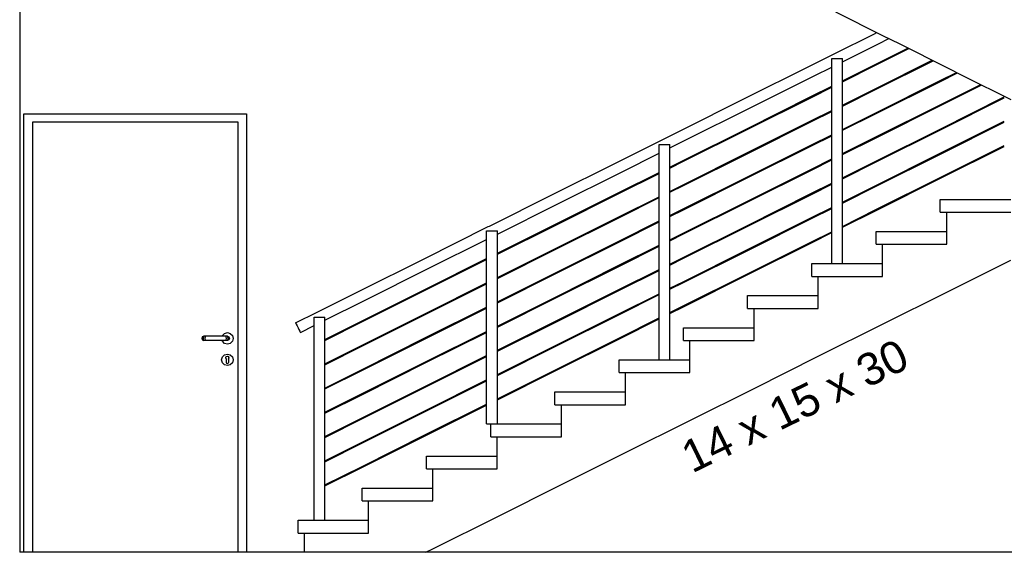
# Model space of a CAD drawing. Header units: millimetres. Extents: x -175445 to -20415, y -559200 to 231527.
# Tile 43 of 256: x -67229 to -62630, y -310221 to -307731. Entities that reach past the tile are written whole.
import ezdxf

# ---------------------------------------------------------------- set-up
doc = ezdxf.new("R2010")
doc.units = ezdxf.units.MM
doc.header["$MEASUREMENT"] = 0
for name, color, linetype in [('Linia', 7, 'Continuous'), ('Polilinia', 7, 'Continuous'), ('Tekst', 7, 'Continuous')]:
    doc.layers.add(name, color=color, linetype=linetype)
doc.styles.add('Times new roman', font='txt')

msp = doc.modelspace()

# ---------------------------------------------------------------- linework, layer by layer
at = {"layer": 'Linia'}
for p, q in [((-67228.87, -306321.225), (-67228.87, -310221.225)), ((-63422.051, -307889.865), (-63240.051, -307798.865)), ((-63240.051, -307798.865), (-63225.426, -307791.553)), ((-63385.87, -307927.676), (-63217.69, -307843.586)), ((-63217.69, -307843.586), (-63169.524, -307819.503)), ((-63540.051, -307948.865), (-63422.051, -307889.865)), ((-63229.765, -307939.437), (-63079.711, -307864.41)), ((-63227.976, -307943.014), (-63075.239, -307866.646)), ((-63840.051, -308098.865), (-63540.051, -307948.865)), ((-63435.87, -307912.225), (-63385.87, -307912.225)), ((-63435.87, -308871.225), (-63435.87, -307912.225)), ((-63385.87, -308871.225), (-63385.87, -307912.225)), ((-63385.87, -308017.489), (-63229.765, -307939.437)), ((-63385.87, -308021.962), (-63227.976, -307943.014)), ((-63229.765, -308052.77), (-62966.378, -307921.077)), ((-63227.976, -308056.348), (-62961.906, -307923.313)), ((-63817.69, -308143.586), (-63517.69, -307993.586)), ((-63517.69, -307993.586), (-63435.87, -307952.676)), ((-62929.765, -308016.103), (-62853.045, -307977.743)), ((-62927.976, -308019.681), (-62848.573, -307979.979)), ((-63229.765, -308166.103), (-62929.765, -308016.103)), ((-63227.976, -308169.681), (-62927.976, -308019.681)), ((-62929.765, -308129.437), (-62739.711, -308034.41)), ((-62927.976, -308133.014), (-62735.239, -308036.646)), ((-63529.765, -308089.437), (-63435.87, -308042.489)), ((-63527.976, -308093.014), (-63435.87, -308046.962)), ((-63385.87, -308130.823), (-63229.765, -308052.77)), ((-63385.87, -308135.295), (-63227.976, -308056.348)), ((-64140.051, -308248.865), (-63840.051, -308098.865)), ((-63829.765, -308239.437), (-63529.765, -308089.437)), ((-63827.976, -308243.014), (-63527.976, -308093.014)), ((-63229.765, -308279.437), (-62929.765, -308129.437)), ((-62929.765, -308242.77), (-62629.87, -308092.823)), ((-62927.976, -308246.348), (-62629.87, -308097.295)), ((-67208.87, -308211.225), (-67208.87, -308171.225)), ((-67208.87, -308171.225), (-66168.87, -308171.225)), ((-66168.87, -308171.225), (-66168.87, -308211.225)), ((-64117.69, -308293.586), (-63817.69, -308143.586)), ((-63529.765, -308202.77), (-63435.87, -308155.823)), ((-63527.976, -308206.348), (-63435.87, -308160.295)), ((-63385.87, -308244.156), (-63229.765, -308166.103)), ((-63385.87, -308248.628), (-63227.976, -308169.681)), ((-63227.976, -308283.014), (-62927.976, -308133.014)), ((-67208.87, -310221.225), (-67208.87, -308211.225)), ((-67168.87, -308211.225), (-67168.87, -310221.225)), ((-66208.87, -308211.225), (-67168.87, -308211.225)), ((-66208.87, -310221.225), (-66208.87, -308211.225)), ((-66168.87, -308211.225), (-66168.87, -310221.225)), ((-63829.765, -308352.77), (-63529.765, -308202.77)), ((-63827.976, -308356.348), (-63527.976, -308206.348)), ((-62929.765, -308356.103), (-62629.87, -308206.156)), ((-62927.976, -308359.681), (-62629.87, -308210.628)), ((-64228.051, -308292.865), (-64140.051, -308248.865)), ((-64129.765, -308389.437), (-63829.765, -308239.437)), ((-64127.976, -308393.014), (-63827.976, -308243.014)), ((-63529.765, -308316.103), (-63435.87, -308269.156)), ((-63229.765, -308392.77), (-62929.765, -308242.77)), ((-63227.976, -308396.348), (-62927.976, -308246.348)), ((-64440.051, -308398.865), (-64228.051, -308292.865)), ((-64241.87, -308315.225), (-64191.87, -308315.225)), ((-64241.87, -309321.225), (-64241.87, -308315.225)), ((-64191.87, -308330.676), (-64117.69, -308293.586)), ((-64191.87, -309321.225), (-64191.87, -308315.225)), ((-63829.765, -308466.103), (-63529.765, -308316.103)), ((-63527.976, -308319.681), (-63435.87, -308273.628)), ((-63385.87, -308357.489), (-63229.765, -308279.437)), ((-63385.87, -308361.962), (-63227.976, -308283.014)), ((-64417.69, -308443.586), (-64241.87, -308355.676)), ((-64129.765, -308502.77), (-63829.765, -308352.77)), ((-64127.976, -308506.348), (-63827.976, -308356.348)), ((-63827.976, -308469.681), (-63527.976, -308319.681)), ((-63229.765, -308506.103), (-62929.765, -308356.103)), ((-63227.976, -308509.681), (-62927.976, -308359.681)), ((-62929.765, -308469.437), (-62629.87, -308319.489)), ((-62927.976, -308473.014), (-62629.87, -308323.962)), ((-64740.051, -308548.865), (-64440.051, -308398.865)), ((-64191.87, -308420.489), (-64129.765, -308389.437)), ((-64191.87, -308424.962), (-64127.976, -308393.014)), ((-63529.765, -308429.437), (-63435.87, -308382.489)), ((-63527.976, -308433.014), (-63435.87, -308386.962)), ((-63385.87, -308470.823), (-63229.765, -308392.77)), ((-63385.87, -308475.295), (-63227.976, -308396.348)), ((-64717.69, -308593.586), (-64417.69, -308443.586)), ((-64429.765, -308539.437), (-64241.87, -308445.489)), ((-64427.976, -308543.014), (-64241.87, -308449.962)), ((-63829.765, -308579.437), (-63529.765, -308429.437)), ((-63827.976, -308583.014), (-63527.976, -308433.014)), ((-64129.765, -308616.103), (-63829.765, -308466.103)), ((-64127.976, -308619.681), (-63827.976, -308469.681)), ((-63529.765, -308542.77), (-63435.87, -308495.823)), ((-63527.976, -308546.348), (-63435.87, -308500.295)), ((-63229.765, -308619.437), (-62929.765, -308469.437)), ((-63227.976, -308623.014), (-62927.976, -308473.014)), ((-64729.765, -308689.437), (-64429.765, -308539.437)), ((-64727.976, -308693.014), (-64427.976, -308543.014)), ((-64191.87, -308533.823), (-64129.765, -308502.77)), ((-64191.87, -308538.295), (-64127.976, -308506.348)), ((-63829.765, -308692.77), (-63529.765, -308542.77)), ((-63827.976, -308696.348), (-63527.976, -308546.348)), ((-63385.87, -308584.156), (-63229.765, -308506.103)), ((-63385.87, -308588.628), (-63227.976, -308509.681)), ((-65034.051, -308695.865), (-64740.051, -308548.865)), ((-64429.765, -308652.77), (-64241.87, -308558.823)), ((-64427.976, -308656.348), (-64241.87, -308563.295)), ((-64129.765, -308729.437), (-63829.765, -308579.437)), ((-64127.976, -308733.014), (-63827.976, -308583.014)), ((-62928.87, -308571.225), (-62598.87, -308571.225)), ((-62928.87, -308631.225), (-62928.87, -308571.225)), ((-64997.87, -308733.676), (-64717.69, -308593.586)), ((-64191.87, -308647.156), (-64129.765, -308616.103)), ((-64191.87, -308651.628), (-64127.976, -308619.681)), ((-63529.765, -308656.103), (-63435.87, -308609.156)), ((-63527.976, -308659.681), (-63435.87, -308613.628)), ((-63385.87, -308697.489), (-63229.765, -308619.437)), ((-63385.87, -308701.962), (-63227.976, -308623.014)), ((-62928.87, -308631.225), (-62898.87, -308631.225)), ((-62898.87, -308781.225), (-62898.87, -308631.225)), ((-62898.87, -308631.225), (-62598.87, -308631.225)), ((-64729.765, -308802.77), (-64429.765, -308652.77)), ((-64727.976, -308806.348), (-64427.976, -308656.348)), ((-64429.765, -308766.103), (-64241.87, -308672.156)), ((-64427.976, -308769.681), (-64241.87, -308676.628)), ((-63829.765, -308806.103), (-63529.765, -308656.103)), ((-63827.976, -308809.681), (-63527.976, -308659.681)), ((-65340.051, -308848.865), (-65040.051, -308698.865)), ((-65047.87, -308718.225), (-64997.87, -308718.225)), ((-65047.87, -309621.225), (-65047.87, -308718.225)), ((-65040.051, -308698.865), (-65034.051, -308695.865)), ((-64997.87, -308823.489), (-64729.765, -308689.437)), ((-64997.87, -308827.962), (-64727.976, -308693.014)), ((-64997.87, -309621.225), (-64997.87, -308718.225)), ((-64191.87, -308760.489), (-64129.765, -308729.437)), ((-64129.765, -308842.77), (-63829.765, -308692.77)), ((-64127.976, -308846.348), (-63827.976, -308696.348)), ((-63529.765, -308769.437), (-63435.87, -308722.489)), ((-63527.976, -308773.014), (-63435.87, -308726.962)), ((-63228.87, -308721.225), (-62898.87, -308721.225)), ((-63228.87, -308781.225), (-63228.87, -308721.225)), ((-65317.69, -308893.586), (-65047.87, -308758.676)), ((-64729.765, -308916.103), (-64429.765, -308766.103)), ((-64727.976, -308919.681), (-64427.976, -308769.681)), ((-64191.87, -308764.962), (-64127.976, -308733.014)), ((-63829.765, -308919.437), (-63529.765, -308769.437)), ((-63827.976, -308923.014), (-63527.976, -308773.014)), ((-64997.87, -308936.823), (-64729.765, -308802.77)), ((-64997.87, -308941.295), (-64727.976, -308806.348)), ((-64429.765, -308879.437), (-64241.87, -308785.489)), ((-64427.976, -308883.014), (-64241.87, -308789.962)), ((-64129.765, -308956.103), (-63829.765, -308806.103)), ((-64127.976, -308959.681), (-63827.976, -308809.681)), ((-63228.87, -308781.225), (-63198.87, -308781.225)), ((-63198.87, -308931.225), (-63198.87, -308781.225)), ((-63198.87, -308781.225), (-62898.87, -308781.225)), ((-65640.051, -308998.865), (-65340.051, -308848.865)), ((-65329.765, -308989.437), (-65047.87, -308848.489)), ((-65327.976, -308993.014), (-65047.87, -308852.962)), ((-64191.87, -308873.823), (-64129.765, -308842.77)), ((-64191.87, -308878.295), (-64127.976, -308846.348)), ((-62898.87, -309004.835), (-62598.87, -308854.835)), ((-65617.69, -309043.586), (-65317.69, -308893.586)), ((-64729.765, -309029.437), (-64429.765, -308879.437)), ((-64727.976, -309033.014), (-64427.976, -308883.014)), ((-64429.765, -308992.77), (-64241.87, -308898.823)), ((-64427.976, -308996.348), (-64241.87, -308903.295)), ((-63528.87, -308871.225), (-63435.87, -308871.225)), ((-63528.87, -308931.225), (-63528.87, -308871.225)), ((-63435.87, -308871.225), (-63385.87, -308871.225)), ((-63385.87, -308871.225), (-63198.87, -308871.225)), ((-64997.87, -309050.156), (-64729.765, -308916.103)), ((-64997.87, -309054.628), (-64727.976, -308919.681)), ((-64191.87, -308987.156), (-64129.765, -308956.103)), ((-64191.87, -308991.628), (-64127.976, -308959.681)), ((-64129.765, -309069.437), (-63829.765, -308919.437)), ((-64127.976, -309073.014), (-63827.976, -308923.014)), ((-63528.87, -308931.225), (-63498.87, -308931.225)), ((-63498.87, -309081.225), (-63498.87, -308931.225)), ((-63498.87, -308931.225), (-63198.87, -308931.225)), ((-65840.051, -309098.865), (-65640.051, -308998.865)), ((-65629.765, -309139.437), (-65329.765, -308989.437)), ((-65627.976, -309143.014), (-65327.976, -308993.014)), ((-65329.765, -309102.77), (-65047.87, -308961.823)), ((-65327.976, -309106.348), (-65047.87, -308966.295)), ((-64729.765, -309142.77), (-64429.765, -308992.77)), ((-64727.976, -309146.348), (-64427.976, -308996.348)), ((-63198.87, -309154.835), (-62898.87, -309004.835)), ((-65803.87, -309136.676), (-65617.69, -309043.586)), ((-64997.87, -309163.489), (-64729.765, -309029.437)), ((-64997.87, -309167.962), (-64727.976, -309033.014)), ((-64429.765, -309106.103), (-64241.87, -309012.156)), ((-64427.976, -309109.681), (-64241.87, -309016.628)), ((-63828.87, -309021.225), (-63498.87, -309021.225)), ((-63828.87, -309081.225), (-63828.87, -309021.225)), ((-65329.765, -309216.103), (-65047.87, -309075.156)), ((-65327.976, -309219.681), (-65047.87, -309079.628)), ((-64191.87, -309100.489), (-64129.765, -309069.437)), ((-64191.87, -309104.962), (-64127.976, -309073.014)), ((-63828.87, -309081.225), (-63798.87, -309081.225)), ((-63798.87, -309231.225), (-63798.87, -309081.225)), ((-63798.87, -309081.225), (-63498.87, -309081.225)), ((-65940.051, -309148.865), (-65840.051, -309098.865)), ((-65853.87, -309121.225), (-65803.87, -309121.225)), ((-65853.87, -310071.225), (-65853.87, -309121.225)), ((-65803.87, -310071.225), (-65803.87, -309121.225)), ((-65803.87, -309226.489), (-65629.765, -309139.437)), ((-65803.87, -309230.962), (-65627.976, -309143.014)), ((-65629.765, -309252.77), (-65329.765, -309102.77)), ((-65627.976, -309256.348), (-65327.976, -309106.348)), ((-64997.87, -309276.823), (-64729.765, -309142.77)), ((-64729.765, -309256.103), (-64429.765, -309106.103)), ((-64727.976, -309259.681), (-64427.976, -309109.681)), ((-64429.765, -309219.437), (-64241.87, -309125.489)), ((-64427.976, -309223.014), (-64241.87, -309129.962)), ((-65940.051, -309148.865), (-65939.2, -309150.567)), ((-65939.2, -309150.567), (-65936.776, -309155.414)), ((-65936.776, -309155.414), (-65933.149, -309162.668)), ((-65933.149, -309162.668), (-65928.87, -309171.225)), ((-65928.87, -309171.225), (-65924.592, -309179.783)), ((-65924.592, -309179.783), (-65920.965, -309187.037)), ((-65920.965, -309187.037), (-65918.541, -309191.884)), ((-65917.69, -309193.586), (-65853.87, -309161.676)), ((-65329.765, -309329.437), (-65047.87, -309188.489)), ((-64997.87, -309281.295), (-64727.976, -309146.348)), ((-64128.87, -309171.225), (-63798.87, -309171.225)), ((-64128.87, -309231.225), (-64128.87, -309171.225)), ((-63498.87, -309304.835), (-63198.87, -309154.835)), ((-66375.941, -309214.154), (-66378.87, -309221.225)), ((-66378.87, -309221.225), (-66375.941, -309228.297)), ((-66374.389, -309214.154), (-66377.148, -309221.225)), ((-66377.148, -309221.225), (-66374.389, -309228.297)), ((-66368.87, -309211.225), (-66375.941, -309214.154)), ((-66375.941, -309228.297), (-66368.87, -309231.225)), ((-66369.575, -309214.154), (-66371.687, -309221.225)), ((-66371.687, -309221.225), (-66369.575, -309228.297)), ((-66367.728, -309211.225), (-66368.87, -309211.225)), ((-66367.728, -309231.225), (-66368.87, -309231.225)), ((-66364.477, -309211.225), (-66367.728, -309211.225)), ((-66364.477, -309231.225), (-66367.728, -309231.225)), ((-66359.611, -309211.225), (-66364.477, -309211.225)), ((-66359.611, -309231.225), (-66364.477, -309231.225)), ((-66362.37, -309214.154), (-66363.512, -309221.225)), ((-66363.512, -309221.225), (-66362.37, -309228.297)), ((-66353.87, -309211.225), (-66359.611, -309211.225)), ((-66353.87, -309231.225), (-66359.611, -309231.225)), ((-66273.87, -309211.225), (-66353.87, -309211.225)), ((-66273.87, -309231.225), (-66353.87, -309231.225)), ((-66283.191, -309211.225), (-66282.253, -309207.725)), ((-66282.253, -309234.725), (-66283.191, -309231.225)), ((-66282.253, -309207.725), (-66272.37, -309197.843)), ((-66272.37, -309244.608), (-66282.253, -309234.725)), ((-66268.13, -309211.225), (-66273.87, -309211.225)), ((-66268.13, -309231.225), (-66273.87, -309231.225)), ((-66272.37, -309197.843), (-66258.87, -309194.225)), ((-66263.264, -309211.225), (-66268.13, -309211.225)), ((-66263.264, -309231.225), (-66268.13, -309231.225)), ((-66265.371, -309214.154), (-66264.228, -309221.225)), ((-66264.228, -309221.225), (-66265.371, -309228.297)), ((-66260.012, -309211.225), (-66263.264, -309211.225)), ((-66260.012, -309231.225), (-66263.264, -309231.225)), ((-66258.87, -309211.225), (-66260.012, -309211.225)), ((-66258.87, -309231.225), (-66260.012, -309231.225)), ((-66258.87, -309194.225), (-66245.37, -309197.843)), ((-66258.87, -309211.225), (-66251.799, -309214.154)), ((-66251.799, -309228.297), (-66258.87, -309231.225)), ((-66258.166, -309214.154), (-66256.054, -309221.225)), ((-66256.054, -309221.225), (-66258.166, -309228.297)), ((-66253.351, -309214.154), (-66250.592, -309221.225)), ((-66250.592, -309221.225), (-66253.351, -309228.297)), ((-66251.799, -309214.154), (-66248.87, -309221.225)), ((-66248.87, -309221.225), (-66251.799, -309228.297)), ((-66245.37, -309197.843), (-66235.488, -309207.725)), ((-66235.488, -309234.725), (-66245.37, -309244.608)), ((-66235.488, -309207.725), (-66231.87, -309221.225)), ((-66231.87, -309221.225), (-66235.488, -309234.725)), ((-65918.541, -309191.884), (-65917.69, -309193.586)), ((-65629.765, -309366.103), (-65329.765, -309216.103)), ((-65627.976, -309369.681), (-65327.976, -309219.681)), ((-65327.976, -309333.014), (-65047.87, -309192.962)), ((-64729.765, -309369.437), (-64429.765, -309219.437)), ((-64727.976, -309373.014), (-64427.976, -309223.014)), ((-64128.87, -309231.225), (-64098.87, -309231.225)), ((-64098.87, -309381.225), (-64098.87, -309231.225)), ((-64098.87, -309231.225), (-63798.87, -309231.225)), ((-66258.87, -309248.225), (-66272.37, -309244.608)), ((-66245.37, -309244.608), (-66258.87, -309248.225)), ((-65803.87, -309339.823), (-65629.765, -309252.77)), ((-65803.87, -309344.295), (-65627.976, -309256.348)), ((-64997.87, -309390.156), (-64729.765, -309256.103)), ((-64997.87, -309394.628), (-64727.976, -309259.681)), ((-66285.87, -309321.225), (-66282.253, -309307.725)), ((-66282.253, -309334.725), (-66285.87, -309321.225)), ((-66282.253, -309307.725), (-66272.37, -309297.843)), ((-66272.37, -309297.843), (-66258.87, -309294.225)), ((-66266.338, -309311.533), (-66265.591, -309309.586)), ((-66263.87, -309316.825), (-66266.338, -309311.533)), ((-66264.245, -309306.082), (-66265.591, -309309.586)), ((-66264.245, -309306.082), (-66258.87, -309303.8)), ((-66263.87, -309316.825), (-66263.87, -309318.339)), ((-66263.87, -309318.339), (-66263.87, -309321.225)), ((-66263.87, -309321.225), (-66263.87, -309324.112)), ((-66263.87, -309324.112), (-66263.87, -309329.886)), ((-66258.87, -309294.225), (-66245.37, -309297.843)), ((-66258.87, -309303.8), (-66253.495, -309306.082)), ((-66251.402, -309311.533), (-66253.87, -309316.825)), ((-66253.87, -309318.339), (-66253.87, -309316.825)), ((-66253.87, -309318.339), (-66253.87, -309321.225)), ((-66253.87, -309321.225), (-66253.87, -309324.112)), ((-66253.87, -309324.112), (-66253.87, -309329.886)), ((-66253.495, -309306.082), (-66252.15, -309309.586)), ((-66251.402, -309311.533), (-66252.15, -309309.586)), ((-66245.37, -309297.843), (-66235.488, -309307.725)), ((-66235.488, -309307.725), (-66231.87, -309321.225)), ((-66231.87, -309321.225), (-66235.488, -309334.725)), ((-65329.765, -309442.77), (-65047.87, -309301.823)), ((-65327.976, -309446.348), (-65047.87, -309306.295)), ((-64428.87, -309321.225), (-64241.87, -309321.225)), ((-64428.87, -309381.225), (-64428.87, -309321.225)), ((-64241.87, -309321.225), (-64191.87, -309321.225)), ((-64191.87, -309321.225), (-64098.87, -309321.225)), ((-63798.87, -309454.835), (-63498.87, -309304.835)), ((-66272.37, -309344.608), (-66282.253, -309334.725)), ((-66258.87, -309348.225), (-66272.37, -309344.608)), ((-66263.87, -309329.886), (-66263.87, -309333.725)), ((-66263.87, -309333.725), (-66262.406, -309337.261)), ((-66262.406, -309337.261), (-66258.87, -309338.725)), ((-66258.87, -309338.725), (-66255.335, -309337.261)), ((-66245.37, -309344.608), (-66258.87, -309348.225)), ((-66255.335, -309337.261), (-66253.87, -309333.725)), ((-66253.87, -309329.886), (-66253.87, -309333.725)), ((-66235.488, -309334.725), (-66245.37, -309344.608)), ((-65803.87, -309453.156), (-65629.765, -309366.103)), ((-65803.87, -309457.628), (-65627.976, -309369.681)), ((-65629.765, -309479.437), (-65329.765, -309329.437)), ((-65627.976, -309483.014), (-65327.976, -309333.014)), ((-64997.87, -309503.489), (-64729.765, -309369.437)), ((-64997.87, -309507.962), (-64727.976, -309373.014)), ((-65329.765, -309556.103), (-65047.87, -309415.156)), ((-65327.976, -309559.681), (-65047.87, -309419.628)), ((-64428.87, -309381.225), (-64398.87, -309381.225)), ((-64398.87, -309531.225), (-64398.87, -309381.225)), ((-64398.87, -309381.225), (-64098.87, -309381.225)), ((-65629.765, -309592.77), (-65329.765, -309442.77)), ((-65627.976, -309596.348), (-65327.976, -309446.348)), ((-64098.87, -309604.835), (-63798.87, -309454.835)), ((-65803.87, -309566.489), (-65629.765, -309479.437)), ((-65803.87, -309570.962), (-65627.976, -309483.014)), ((-64728.87, -309471.225), (-64398.87, -309471.225)), ((-64728.87, -309531.225), (-64728.87, -309471.225)), ((-65629.765, -309706.103), (-65329.765, -309556.103)), ((-65329.765, -309669.437), (-65047.87, -309528.489)), ((-65327.976, -309673.014), (-65047.87, -309532.962)), ((-64728.87, -309531.225), (-64698.87, -309531.225)), ((-64698.87, -309681.225), (-64698.87, -309531.225)), ((-64698.87, -309531.225), (-64398.87, -309531.225)), ((-65803.87, -309679.823), (-65629.765, -309592.77)), ((-65803.87, -309684.295), (-65627.976, -309596.348)), ((-65627.976, -309709.681), (-65327.976, -309559.681)), ((-65047.87, -309621.225), (-64997.87, -309621.225)), ((-65028.87, -309681.225), (-65028.87, -309621.225)), ((-64997.87, -309621.225), (-64698.87, -309621.225)), ((-64398.87, -309754.835), (-64098.87, -309604.835)), ((-65629.765, -309819.437), (-65329.765, -309669.437)), ((-65627.976, -309823.014), (-65327.976, -309673.014)), ((-65028.87, -309681.225), (-64998.87, -309681.225)), ((-64998.87, -309831.225), (-64998.87, -309681.225)), ((-64998.87, -309681.225), (-64698.87, -309681.225)), ((-65803.87, -309793.156), (-65629.765, -309706.103)), ((-65803.87, -309797.628), (-65627.976, -309709.681)), ((-65328.87, -309771.225), (-64998.87, -309771.225)), ((-65328.87, -309831.225), (-65328.87, -309771.225)), ((-64698.87, -309904.835), (-64398.87, -309754.835)), ((-65803.87, -309906.489), (-65629.765, -309819.437)), ((-65803.87, -309910.962), (-65627.976, -309823.014)), ((-65328.87, -309831.225), (-65298.87, -309831.225)), ((-65298.87, -309981.225), (-65298.87, -309831.225)), ((-65298.87, -309831.225), (-64998.87, -309831.225)), ((-65628.87, -309921.225), (-65298.87, -309921.225)), ((-65628.87, -309981.225), (-65628.87, -309921.225)), ((-64998.87, -310054.835), (-64698.87, -309904.835)), ((-65628.87, -309981.225), (-65598.87, -309981.225)), ((-65598.87, -310131.225), (-65598.87, -309981.225)), ((-65598.87, -309981.225), (-65298.87, -309981.225)), ((-65298.87, -310204.835), (-64998.87, -310054.835)), ((-65928.87, -310071.225), (-65853.87, -310071.225)), ((-65928.87, -310131.225), (-65928.87, -310071.225)), ((-65853.87, -310071.225), (-65803.87, -310071.225)), ((-65803.87, -310071.225), (-65598.87, -310071.225)), ((-65928.87, -310131.225), (-65898.87, -310131.225)), ((-65898.87, -310221.225), (-65898.87, -310131.225)), ((-65898.87, -310131.225), (-65598.87, -310131.225)), ((-60528.87, -310221.225), (-67228.87, -310221.225)), ((-65331.65, -310221.225), (-65298.87, -310204.835))]:
    msp.add_line(p, q, dxfattribs=at)
at = {"layer": 'Polilinia', "flags": 128}
msp.add_lwpolyline([(-63418.586, -307694.978), (-63198.87, -307804.835), (-63118.586, -307844.978), (-62898.87, -307954.835), (-62818.586, -307994.978), (-62598.87, -308104.835)], dxfattribs=at)

# ---------------------------------------------------------------- texts
at = {"layer": 'Tekst', "insert": (-63641.551, -309468.365), "char_height": 150, "attachment_point": 2, "rotation": 26.030853, "style": 'Times new roman'}
msp.add_mtext('\\A1;{\\fArial|b0|i0|c0|p38;14 x 15 x 30}', dxfattribs=at)

doc.saveas('drawing.dxf')
